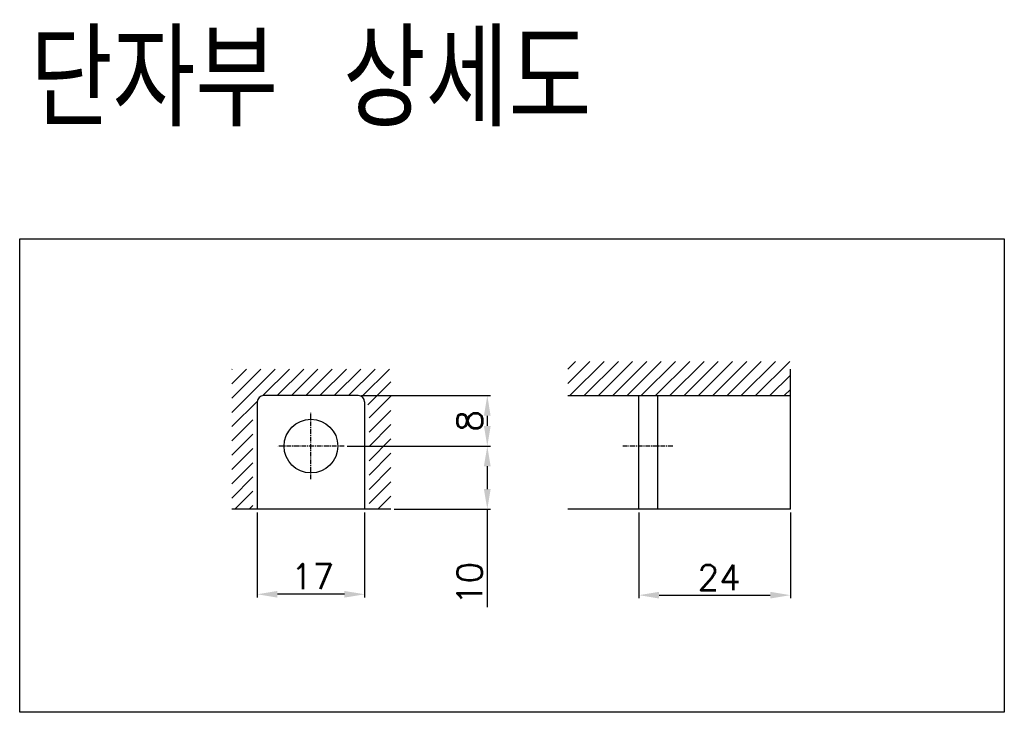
# Model space of a CAD drawing. Extents: x 1012 to 2710, y -907 to 1751.
# Tile 17 of 19: x 1871 to 2027, y 1206 to 1316. Entities that reach past the tile are written whole.
import ezdxf

# ---------------------------------------------------------------- set-up
doc = ezdxf.new("R2010")
doc.units = 0
doc.header["$LTSCALE"] = 3
doc.header["$MEASUREMENT"] = 0
doc.linetypes.add('CENTER', pattern=[2, 1.25, -0.25, 0.25, -0.25])
doc.layers.get('Defpoints').update_dxf_attribs({"linetype": 'CONTINUOUS'})
for name, color, linetype in [('ce', 4, 'CENTER'), ('Device', 7, 'CONTINUOUS'), ('di', 3, 'CONTINUOUS'), ('NOTE', 4, 'CONTINUOUS')]:
    doc.layers.add(name, color=color, linetype=linetype)
doc.styles.add('KIM', font='ROMANS.shx', dxfattribs={"height": 5, "bigfont": 'GSG1.shx'})
doc.styles.get("Standard").update_dxf_attribs({"font": 'romans.shx', "height": 4, "bigfont": 'ghs.shx'})
doc.dimstyles.new('STANDARD$0', dxfattribs={"dimtxt": 5, "dimasz": 5, "dimexe": 1, "dimexo": 2, "dimgap": 2, "dimtad": 1, "dimdec": 4, "dimzin": 12, "dimdsep": 46, "dimtxsty": 'KIM', "dimcen": -1, "dimdle": 0.1, "dimadec": 0, "dimazin": 0, "dimtfac": 1, "dimtdec": 4, "dimtmove": 0, "dimatfit": 3, "dimfxl": 0, "dimtolj": 1, "dimtzin": 0, "dimarcsym": 0})

# ---------------------------------------------------------------- blocks, each defined once
blk = doc.blocks.new('*D64')
at = {"layer": 'Defpoints', "color": 0, "ltscale": 0.5}
for p in [(1908.47, 1238.64), (1925.47, 1238.64), (1908.47, 1225.17)]:
    blk.add_point(p, dxfattribs=at)
at = {"layer": 'di', "color": 0, "lineweight": -2, "ltscale": 0.5}
for p, q in [((1908.47, 1238.14), (1908.47, 1224.67)), ((1925.47, 1238.14), (1925.47, 1224.67))]:
    blk.add_line(p, q, dxfattribs=at)
at = {"layer": 'di', "lineweight": -2, "ltscale": 0.5}
blk.add_line((1922.27, 1225.17), (1911.67, 1225.17), dxfattribs=at)
at = {"layer": 'di', "ltscale": 0.5}
for points in [[(1911.67, 1225.7), (1911.67, 1224.64), (1908.47, 1225.17)], [(1922.27, 1225.7), (1922.27, 1224.64), (1925.47, 1225.17)]]:
    blk.add_solid(points, dxfattribs=at)
at = {"layer": 'di', "color": 0, "ltscale": 0.5, "insert": (1917.22, 1227.97), "char_height": 4, "attachment_point": 5}
blk.add_mtext('\\A1;17', dxfattribs=at)
blk = doc.blocks.new('*D65')
at = {"layer": 'Defpoints', "color": 0, "ltscale": 0.5}
for p in [(1968.92, 1238.64), (1992.92, 1238.64), (1992.92, 1225.03)]:
    blk.add_point(p, dxfattribs=at)
at = {"layer": 'di', "color": 0, "lineweight": -2, "ltscale": 0.5}
for p, q in [((1968.92, 1238.14), (1968.92, 1224.53)), ((1992.92, 1238.14), (1992.92, 1224.53))]:
    blk.add_line(p, q, dxfattribs=at)
at = {"layer": 'di', "lineweight": -2, "ltscale": 0.5}
blk.add_line((1972.12, 1225.03), (1989.72, 1225.03), dxfattribs=at)
at = {"layer": 'di', "ltscale": 0.5}
for points in [[(1972.12, 1225.56), (1972.12, 1224.5), (1968.92, 1225.03)], [(1989.72, 1225.56), (1989.72, 1224.5), (1992.92, 1225.03)]]:
    blk.add_solid(points, dxfattribs=at)
at = {"layer": 'di', "color": 0, "ltscale": 0.5, "insert": (1981.63, 1227.83), "char_height": 4, "attachment_point": 5}
blk.add_mtext('\\A1;24', dxfattribs=at)
blk = doc.blocks.new('*D66')
at = {"layer": 'Defpoints', "color": 0, "ltscale": 0.5}
for p in [(1922.23, 1248.64), (1929.64, 1238.64), (1944.91, 1238.64)]:
    blk.add_point(p, dxfattribs=at)
at = {"layer": 'di', "color": 0, "lineweight": -2, "ltscale": 0.5}
for p, q in [((1922.73, 1248.64), (1945.41, 1248.64)), ((1930.14, 1238.64), (1945.41, 1238.64))]:
    blk.add_line(p, q, dxfattribs=at)
at = {"layer": 'di', "lineweight": -2, "ltscale": 0.5}
for p, q in [((1944.91, 1245.44), (1944.91, 1241.84)), ((1944.91, 1238.64), (1944.91, 1223.14))]:
    blk.add_line(p, q, dxfattribs=at)
at = {"layer": 'di', "ltscale": 0.5}
for points in [[(1944.37, 1245.44), (1945.44, 1245.44), (1944.91, 1248.64)], [(1944.37, 1241.84), (1945.44, 1241.84), (1944.91, 1238.64)]]:
    blk.add_solid(points, dxfattribs=at)
at = {"layer": 'di', "color": 0, "ltscale": 0.5, "insert": (1942.11, 1226.89), "char_height": 4, "attachment_point": 5, "rotation": 90}
blk.add_mtext('\\A1;10', dxfattribs=at)
blk = doc.blocks.new('*D67')
at = {"layer": 'Defpoints', "color": 0, "ltscale": 0.5}
for p in [(1924.47, 1256.64), (1934.57, 1248.64), (1944.91, 1248.64)]:
    blk.add_point(p, dxfattribs=at)
at = {"layer": 'di', "color": 0, "lineweight": -2, "ltscale": 0.5}
for p, q in [((1924.97, 1256.64), (1945.41, 1256.64)), ((1935.07, 1248.64), (1945.41, 1248.64))]:
    blk.add_line(p, q, dxfattribs=at)
at = {"layer": 'di', "lineweight": -2, "ltscale": 0.5}
blk.add_line((1944.91, 1253.44), (1944.91, 1251.84), dxfattribs=at)
at = {"layer": 'di', "ltscale": 0.5}
for points in [[(1944.37, 1253.44), (1945.44, 1253.44), (1944.91, 1256.64)], [(1944.37, 1251.84), (1945.44, 1251.84), (1944.91, 1248.64)]]:
    blk.add_solid(points, dxfattribs=at)
at = {"layer": 'di', "color": 0, "ltscale": 0.5, "insert": (1942.11, 1252.64), "char_height": 4, "attachment_point": 5, "rotation": 90}
blk.add_mtext('\\A1;8', dxfattribs=at)

msp = doc.modelspace()

# ---------------------------------------------------------------- linework, layer by layer
at = {"layer": 'ce', "ltscale": 0.2}
for p, q in [((1916.972, 1243.382), (1916.972, 1253.904)), ((1922.233, 1248.643), (1911.712, 1248.643)), ((1974.305, 1248.643), (1966.374, 1248.643))]:
    msp.add_line(p, q, dxfattribs=at)
at = {"layer": 'Device', "color": 7, "linetype": 'Continuous'}
for p, q in [((1992.924, 1238.643), (1992.924, 1260.852)), ((1908.472, 1255.643), (1908.472, 1238.643)), ((1924.472, 1256.643), (1909.472, 1256.643)), ((1925.472, 1255.643), (1925.472, 1238.643)), ((1957.669, 1256.643), (1992.924, 1256.643)), ((1968.924, 1238.643), (1968.924, 1256.643)), ((1971.924, 1238.643), (1971.924, 1256.643)), ((1929.637, 1238.643), (1904.437, 1238.643)), ((1992.924, 1238.643), (1957.669, 1238.643))]:
    msp.add_line(p, q, dxfattribs=at)
msp.add_circle((1916.972, 1248.643), 4.25, dxfattribs=at)
for centre, start, end in [((1909.472, 1255.643), 90, 180), ((1924.472, 1255.643), 0, 90)]:
    msp.add_arc(centre, 1, start, end, dxfattribs=at)
at = {"layer": 'di'}
msp.add_lwpolyline([(1870.832, 1281.455), (2026.811, 1281.455), (2026.811, 1206.473), (1870.832, 1206.473)], close=True, dxfattribs=at)
at = {"layer": 'NOTE'}
for p, q in [((1957.669, 1258.579), (1961.142, 1262.052)), ((1957.669, 1260.842), (1958.88, 1262.052)), ((1957.996, 1256.643), (1963.405, 1262.052)), ((1960.259, 1256.643), (1965.668, 1262.052)), ((1962.521, 1256.643), (1967.93, 1262.052)), ((1964.784, 1256.643), (1970.193, 1262.052)), ((1967.047, 1256.643), (1972.456, 1262.052)), ((1969.31, 1256.643), (1974.719, 1262.052)), ((1971.572, 1256.643), (1976.981, 1262.052)), ((1973.835, 1256.643), (1979.244, 1262.052)), ((1976.098, 1256.643), (1981.507, 1262.052)), ((1978.36, 1256.643), (1983.77, 1262.052)), ((1980.623, 1256.643), (1986.032, 1262.052)), ((1982.886, 1256.643), (1988.295, 1262.052)), ((1985.149, 1256.643), (1990.558, 1262.052)), ((1987.411, 1256.643), (1992.821, 1262.052)), ((1904.437, 1253.992), (1911.296, 1260.852)), ((1904.437, 1258.518), (1906.771, 1260.852)), ((1904.437, 1260.781), (1904.508, 1260.852)), ((1904.437, 1256.255), (1909.033, 1260.852)), ((1909.341, 1256.634), (1913.559, 1260.852)), ((1911.612, 1256.643), (1915.822, 1260.852)), ((1913.875, 1256.643), (1918.084, 1260.852)), ((1916.138, 1256.643), (1920.347, 1260.852)), ((1918.401, 1256.643), (1922.61, 1260.852)), ((1920.663, 1256.643), (1924.873, 1260.852)), ((1922.926, 1256.643), (1927.135, 1260.852)), ((1925.023, 1256.477), (1929.398, 1260.852)), ((1925.976, 1255.168), (1929.637, 1258.828)), ((1989.674, 1256.643), (1992.924, 1259.893)), ((1991.937, 1256.643), (1992.924, 1257.63)), ((1904.437, 1251.73), (1908.481, 1255.774)), ((1926.172, 1253.101), (1929.637, 1256.565)), ((1926.172, 1250.838), (1929.637, 1254.302)), ((1904.437, 1249.467), (1907.772, 1252.803)), ((1926.172, 1248.575), (1929.637, 1252.04)), ((1992.862, 1251.843), (1992.924, 1251.905)), ((1904.437, 1247.204), (1907.772, 1250.54)), ((1926.172, 1246.313), (1929.637, 1249.777)), ((1904.437, 1244.942), (1907.772, 1248.277)), ((1926.172, 1244.05), (1929.637, 1247.514)), ((1904.437, 1242.679), (1907.772, 1246.015)), ((1926.172, 1241.787), (1929.637, 1245.251)), ((1904.437, 1240.416), (1907.772, 1243.752)), ((1926.172, 1239.525), (1929.637, 1242.989)), ((1904.926, 1238.643), (1907.772, 1241.489)), ((1927.553, 1238.643), (1929.637, 1240.726)), ((1907.189, 1238.643), (1907.772, 1239.226))]:
    msp.add_line(p, q, dxfattribs=at)

# ---------------------------------------------------------------- texts
at = {"layer": 'di', "insert": (1872.449, 1314.267), "char_height": 15, "width": 135.45529, "attachment_point": 1}
msp.add_mtext('{\\Fromans,hgs|c129;단자부 상세도}', dxfattribs=at)

# ---------------------------------------------------------------- dimensions: what is measured, and where the dimension line sits
at = {"layer": 'di', "ltscale": 0.5}
for base, p1, p2, picture, middle in [((1944.906, 1248.643), (1924.472, 1256.643), (1934.57, 1248.643), '*D67', (1944.906, 1252.643)), ((1944.906, 1238.643), (1922.233, 1248.643), (1929.637, 1238.643), '*D66', (1944.906, 1226.89))]:
    dim = msp.add_linear_dim(base=base, p1=p1, p2=p2, angle=90, dimstyle='STANDARD$0', override={"dimtxt": 4, "dimasz": 3.2, "dimexe": 0.5, "dimexo": 0.5, "dimgap": 0.8, "dimdec": 2, "dimzin": 8, "dimtxsty": 'Standard', "dimcen": 0, "dimdle": 0, "dimclrd": 256, "dimadec": 2, "dimazin": 2, "dimtp": 0.1, "dimtm": 0.1, "dimtfac": 0.6, "dimtdec": 2, "dimtzin": 8}, dxfattribs=at)
    dim.commit()
    dim.dimension.update_dxf_attribs({"geometry": picture, "text_midpoint": middle, "dimtype": 160})
for base, p1, p2, picture, middle in [((1908.472, 1225.171), (1925.472, 1238.643), (1908.472, 1238.643), '*D64', (1917.221, 1225.171)), ((1992.924, 1225.029), (1968.924, 1238.643), (1992.924, 1238.643), '*D65', (1981.629, 1225.029))]:
    dim = msp.add_linear_dim(base=base, p1=p1, p2=p2, dimstyle='STANDARD$0', override={"dimtxt": 4, "dimasz": 3.2, "dimexe": 0.5, "dimexo": 0.5, "dimgap": 0.8, "dimdec": 2, "dimzin": 8, "dimtxsty": 'Standard', "dimcen": 0, "dimdle": 0, "dimclrd": 256, "dimadec": 2, "dimazin": 2, "dimtp": 0.1, "dimtm": 0.1, "dimtfac": 0.6, "dimtdec": 2, "dimtzin": 8}, dxfattribs=at)
    dim.commit()
    dim.dimension.update_dxf_attribs({"geometry": picture, "text_midpoint": middle, "dimtype": 160})

doc.saveas('drawing.dxf')
